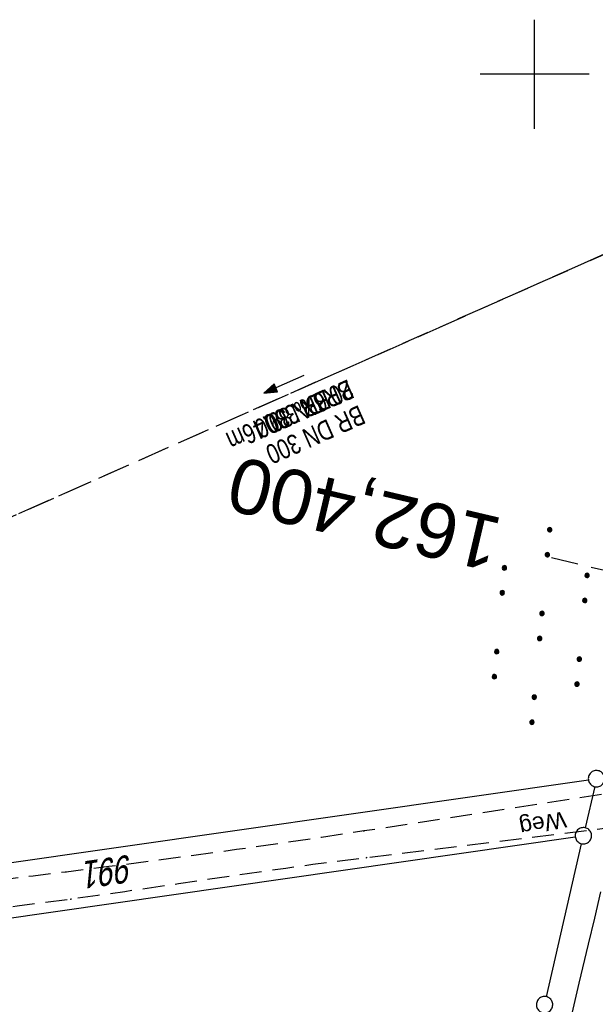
# Model space of a CAD drawing. Extents: x 510946 to 511423, y 462842 to 463807.
# Tile 10 of 33: x 511053 to 511106, y 463115 to 463205. Entities that reach past the tile are written whole.
import ezdxf
from ezdxf.enums import TextEntityAlignment as Align

# ---------------------------------------------------------------- set-up
doc = ezdxf.new("R2010")
doc.units = 0
doc.header["$LTSCALE"] = 10
doc.header["$MEASUREMENT"] = 0
for name, pattern in [('LT00', [0]), ('LT11', [0.3, 0.2, -0.1]), ('LT12', [0.4, 0.3, -0.1]), ('LT17', [0.15, 0.1, -0.05]), ('STRICHLINIE2', [0.375, 0.25, -0.125])]:
    doc.linetypes.add(name, pattern=pattern)
doc.layers.get('0').update_dxf_attribs({"linetype": 'LT00'})
for name, color, linetype in [('--EK_Halt-Pfeil', 4, 'LT00'), ('--EK_Haltung', 7, 'STRICHLINIE2'), ('--EK_Haltung-Text', 140, 'LT00'), ('--EK_ST-93-1', 30, 'LT17'), ('--EL_Halt-Pfeil', 4, 'LT00'), ('--EL_Haltung', 182, 'STRICHLINIE2'), ('--EL_Haltung-Text', 182, 'LT00'), ('DFK_FLUR_NR', 250, 'LT00'), ('DFK_GZPKT', 250, 'LT00'), ('DFK_KATASTER', 250, 'LT00'), ('DFK_NUTZUNG', 250, 'LT00'), ('DL', 182, 'LT12'), ('DL_PFEIL', 201, 'LT00'), ('DL_TEXT', 182, 'LT00'), ('FELDWEG_TEXT', 1, 'Continuous'), ('V105_AFBR_BAB', 250, 'LT00'), ('V105_FELDWEG', 250, 'LT11'), ('V105_RASTER', 250, 'LT00')]:
    doc.layers.add(name, color=color, linetype=linetype)
doc.styles.add('Beschrift', font='ARIAL.TTF')
doc.styles.add('Haltungsbeschriftung', font='ARIAL.TTF', dxfattribs={"width": 0.75})
doc.styles.get("Standard").update_dxf_attribs({"font": 'ARIAL.TTF'})

# ---------------------------------------------------------------- blocks, each defined once
blk = doc.blocks.new('SYMB7010')
at = {"color": 0, "linetype": 'ByBlock'}
for points in [[(-0.031408, 0.499213), (-0.093728, 0.49134), (-0.15457, 0.475719), (-0.212975, 0.452595), (-0.268021, 0.422333), (-0.31884, 0.385411), (-0.36463, 0.342411), (-0.40467, 0.29401), (-0.438329, 0.240973), (-0.465074, 0.184136), (-0.484486, 0.124395), (-0.496256, 0.062692), (-0.5002, 0)], [(-0.5002, 0), (-0.496256, -0.062692), (-0.484486, -0.124395), (-0.465075, -0.184136), (-0.438329, -0.240973), (-0.404671, -0.29401), (-0.36463, -0.342411), (-0.31884, -0.385411), (-0.268021, -0.422333), (-0.212975, -0.452595), (-0.154571, -0.475719), (-0.093728, -0.49134), (-0.031408, -0.499213), (0.031408, -0.499213)], [(0.5002, 0), (0.496256, 0.062692), (0.484485, 0.124395), (0.465074, 0.184136), (0.438329, 0.240973), (0.40467, 0.29401), (0.36463, 0.342411), (0.31884, 0.385411), (0.268021, 0.422333), (0.212975, 0.452595), (0.15457, 0.475719), (0.093728, 0.49134), (0.031408, 0.499213), (-0.031408, 0.499213)], [(0.031408, -0.499213), (0.093728, -0.491341), (0.15457, -0.475719), (0.212975, -0.452595), (0.268021, -0.422333), (0.31884, -0.385411), (0.36463, -0.342411), (0.404671, -0.294011), (0.438329, -0.240974), (0.465075, -0.184136), (0.484486, -0.124395), (0.496256, -0.062692), (0.500201, 0)]]:
    blk.add_lwpolyline(points, dxfattribs=at)
blk = doc.blocks.new('SYMB7110')
at = {"color": 0, "linetype": 'ByBlock'}
for p, q in [((-0.515, 0.392919), (-0.515, 0.367081)), ((-0.51, 0.362895), (-0.51, 0.397105)), ((-0.505, 0.399164), (-0.505, 0.360836)), ((-0.5, 0.360204), (-0.5, 0.399796)), ((-0.495, 0.399164), (-0.495, 0.360836)), ((-0.49, 0.362895), (-0.49, 0.397105)), ((-0.485, 0.392919), (-0.485, 0.367081)), ((-0.48, 0.379874), (-0.48, 0.380145)), ((-0.285, 0.392919), (-0.285, 0.367081)), ((-0.28, 0.362895), (-0.28, 0.397105)), ((-0.275, 0.399164), (-0.275, 0.360836)), ((-0.27, 0.360204), (-0.27, 0.399796)), ((-0.265, 0.399164), (-0.265, 0.360836)), ((-0.26, 0.362895), (-0.26, 0.397105)), ((-0.255, 0.392919), (-0.255, 0.367081)), ((-0.25, 0.379874), (-0.25, 0.380146)), ((0.255, 0.392919), (0.255, 0.367081)), ((0.26, 0.362895), (0.26, 0.397105)), ((0.265, 0.399164), (0.265, 0.360836)), ((0.27, 0.360204), (0.27, 0.399796)), ((0.275, 0.399164), (0.275, 0.360836)), ((0.28, 0.362895), (0.28, 0.397105)), ((0.285, 0.392919), (0.285, 0.367081)), ((0.29, 0.379874), (0.29, 0.380145)), ((0.485, 0.392919), (0.485, 0.367081)), ((0.49, 0.362895), (0.49, 0.397105)), ((0.495, 0.399164), (0.495, 0.360836)), ((0.5, 0.360204), (0.5, 0.399796)), ((0.505, 0.399164), (0.505, 0.360836)), ((0.51, 0.362895), (0.51, 0.397105)), ((0.515, 0.392919), (0.515, 0.367081)), ((0.52, 0.379874), (0.52, 0.380146)), ((-0.9, 0.012919), (-0.9, -0.012919)), ((-0.895, -0.017106), (-0.895, 0.017105)), ((-0.89, 0.019164), (-0.89, -0.019164)), ((-0.885, -0.019797), (-0.885, 0.019796)), ((-0.88, 0.019164), (-0.88, -0.019164)), ((-0.875, -0.017106), (-0.875, 0.017105)), ((-0.87, 0.012919), (-0.87, -0.012919)), ((-0.865, -0.000126), (-0.865, 0.000145)), ((-0.67, 0.012919), (-0.67, -0.012919)), ((-0.665, -0.017106), (-0.665, 0.017105)), ((-0.66, 0.019164), (-0.66, -0.019164)), ((-0.655, -0.019797), (-0.655, 0.019796)), ((-0.65, 0.019164), (-0.65, -0.019164)), ((-0.645, -0.017106), (-0.645, 0.017105)), ((-0.64, 0.012919), (-0.64, -0.012919)), ((-0.635, -0.000126), (-0.635, 0.000145)), ((-0.13, 0.012919), (-0.13, -0.012919)), ((-0.125, -0.017105), (-0.125, 0.017105)), ((-0.12, 0.019164), (-0.12, -0.019164)), ((-0.115, -0.019796), (-0.115, 0.019796)), ((-0.11, 0.019164), (-0.11, -0.019164)), ((-0.105, -0.017105), (-0.105, 0.017105)), ((-0.1, 0.012919), (-0.1, -0.012919)), ((-0.095, -0.000126), (-0.095, 0.000146)), ((0.1, 0.012919), (0.1, -0.012919)), ((0.105, -0.017105), (0.105, 0.017105)), ((0.11, 0.019164), (0.11, -0.019164)), ((0.115, -0.019796), (0.115, 0.019796)), ((0.12, 0.019164), (0.12, -0.019164)), ((0.125, -0.017105), (0.125, 0.017105)), ((0.13, 0.012919), (0.13, -0.012919)), ((0.135, -0.000126), (0.135, 0.000146)), ((0.64, 0.012919), (0.64, -0.012919)), ((0.645, -0.017105), (0.645, 0.017105)), ((0.65, 0.019164), (0.65, -0.019164)), ((0.655, -0.019796), (0.655, 0.019796)), ((0.66, 0.019164), (0.66, -0.019164)), ((0.665, -0.017105), (0.665, 0.017105)), ((0.67, 0.012919), (0.67, -0.012919)), ((0.675, -0.000126), (0.675, 0.000146)), ((0.87, 0.012919), (0.87, -0.012919)), ((0.875, -0.017105), (0.875, 0.017105)), ((0.88, 0.019164), (0.88, -0.019164)), ((0.885, -0.019796), (0.885, 0.019796)), ((0.89, 0.019164), (0.89, -0.019164)), ((0.895, -0.017105), (0.895, 0.017105)), ((0.9, 0.012919), (0.9, -0.012919)), ((0.905, -0.000126), (0.905, 0.000146)), ((-0.5, -0.399796), (-0.5, -0.360204)), ((-0.27, -0.399796), (-0.27, -0.360204)), ((0.27, -0.399796), (0.27, -0.360204)), ((0.5, -0.399796), (0.5, -0.360204)), ((-0.515, -0.367081), (-0.515, -0.392919)), ((-0.51, -0.397105), (-0.51, -0.362895)), ((-0.505, -0.360836), (-0.505, -0.399164)), ((-0.495, -0.360836), (-0.495, -0.399164)), ((-0.49, -0.397106), (-0.49, -0.362895)), ((-0.485, -0.367081), (-0.485, -0.392919)), ((-0.48, -0.380126), (-0.48, -0.379855)), ((-0.285, -0.367081), (-0.285, -0.392919)), ((-0.28, -0.397105), (-0.28, -0.362895)), ((-0.275, -0.360836), (-0.275, -0.399164)), ((-0.265, -0.360836), (-0.265, -0.399164)), ((-0.26, -0.397105), (-0.26, -0.362895)), ((-0.255, -0.367081), (-0.255, -0.392919)), ((-0.25, -0.380126), (-0.25, -0.379855)), ((0.255, -0.367081), (0.255, -0.392919)), ((0.26, -0.397105), (0.26, -0.362895)), ((0.265, -0.360836), (0.265, -0.399164)), ((0.275, -0.360836), (0.275, -0.399164)), ((0.28, -0.397105), (0.28, -0.362895)), ((0.285, -0.367081), (0.285, -0.392919)), ((0.29, -0.380126), (0.29, -0.379855)), ((0.485, -0.367081), (0.485, -0.392919)), ((0.49, -0.397105), (0.49, -0.362895)), ((0.495, -0.360836), (0.495, -0.399164)), ((0.505, -0.360836), (0.505, -0.399164)), ((0.51, -0.397105), (0.51, -0.362895)), ((0.515, -0.367081), (0.515, -0.392919)), ((0.52, -0.380126), (0.52, -0.379855))]:
    blk.add_line(p, q, dxfattribs=at)
for points in [[(-0.48, 0.38), (-0.481981, 0.388678), (-0.48753, 0.395637), (-0.49555, 0.399499), (-0.50445, 0.399499), (-0.51247, 0.395637), (-0.518019, 0.388678), (-0.52, 0.38), (-0.518019, 0.371322), (-0.51247, 0.364363), (-0.50445, 0.360501), (-0.49555, 0.360501), (-0.48753, 0.364363), (-0.481981, 0.371322), (-0.48, 0.38)], [(-0.25, 0.38), (-0.251981, 0.388678), (-0.25753, 0.395637), (-0.26555, 0.399499), (-0.27445, 0.399499), (-0.28247, 0.395637), (-0.288019, 0.388678), (-0.29, 0.38), (-0.288019, 0.371322), (-0.28247, 0.364363), (-0.27445, 0.360501), (-0.26555, 0.360501), (-0.25753, 0.364363), (-0.251981, 0.371322), (-0.25, 0.38)], [(0.29, 0.38), (0.288019, 0.388678), (0.28247, 0.395637), (0.27445, 0.399499), (0.26555, 0.399499), (0.25753, 0.395637), (0.251981, 0.388678), (0.25, 0.38), (0.251981, 0.371322), (0.25753, 0.364363), (0.26555, 0.360501), (0.27445, 0.360501), (0.28247, 0.364363), (0.288019, 0.371322), (0.29, 0.38)], [(0.52, 0.38), (0.518019, 0.388678), (0.51247, 0.395637), (0.50445, 0.399499), (0.495549, 0.399499), (0.48753, 0.395637), (0.481981, 0.388678), (0.48, 0.38), (0.481981, 0.371322), (0.48753, 0.364363), (0.495549, 0.360501), (0.50445, 0.360501), (0.51247, 0.364363), (0.518019, 0.371322), (0.52, 0.38)], [(-0.865, 0), (-0.866981, 0.008678), (-0.87253, 0.015637), (-0.88055, 0.019498), (-0.88945, 0.019498), (-0.89747, 0.015637), (-0.903019, 0.008678), (-0.905, 0)], [(-0.905, 0), (-0.903019, -0.008678), (-0.89747, -0.015637), (-0.88945, -0.019499), (-0.88055, -0.019499), (-0.87253, -0.015637), (-0.866981, -0.008678), (-0.865, 0)], [(-0.635, 0), (-0.636981, 0.008678), (-0.64253, 0.015637), (-0.65055, 0.019498), (-0.65945, 0.019498), (-0.66747, 0.015637), (-0.673019, 0.008678), (-0.675, 0)], [(-0.675, 0), (-0.673019, -0.008678), (-0.66747, -0.015637), (-0.65945, -0.019499), (-0.65055, -0.019499), (-0.64253, -0.015637), (-0.636981, -0.008678), (-0.635, 0)], [(-0.095, 0), (-0.096981, 0.008678), (-0.10253, 0.015637), (-0.11055, 0.019499), (-0.11945, 0.019499), (-0.12747, 0.015637), (-0.133019, 0.008678), (-0.135, 0)], [(-0.135, 0), (-0.133019, -0.008678), (-0.12747, -0.015637), (-0.11945, -0.019499), (-0.11055, -0.019499), (-0.10253, -0.015637), (-0.096981, -0.008678), (-0.095, 0)], [(0.135, 0), (0.133019, 0.008678), (0.12747, 0.015637), (0.11945, 0.019499), (0.11055, 0.019499), (0.10253, 0.015637), (0.096981, 0.008678), (0.095, 0)], [(0.095, 0), (0.096981, -0.008678), (0.10253, -0.015637), (0.11055, -0.019499), (0.11945, -0.019499), (0.12747, -0.015637), (0.133019, -0.008678), (0.135, 0)], [(0.675, 0), (0.673019, 0.008678), (0.66747, 0.015637), (0.65945, 0.019499), (0.65055, 0.019499), (0.64253, 0.015637), (0.636981, 0.008678), (0.635, 0)], [(0.635, 0), (0.636981, -0.008678), (0.64253, -0.015637), (0.65055, -0.019499), (0.65945, -0.019499), (0.66747, -0.015637), (0.673019, -0.008678), (0.675, 0)], [(0.905, 0), (0.903019, 0.008678), (0.89747, 0.015637), (0.88945, 0.019499), (0.88055, 0.019499), (0.87253, 0.015637), (0.866981, 0.008678), (0.865, 0)], [(0.865, 0), (0.866981, -0.008678), (0.87253, -0.015637), (0.88055, -0.019499), (0.88945, -0.019499), (0.89747, -0.015637), (0.903019, -0.008678), (0.905, 0)], [(-0.48, -0.38), (-0.481981, -0.371322), (-0.48753, -0.364363), (-0.49555, -0.360501), (-0.50445, -0.360501), (-0.51247, -0.364363), (-0.518019, -0.371322), (-0.52, -0.38), (-0.518019, -0.388678), (-0.51247, -0.395637), (-0.50445, -0.399499), (-0.49555, -0.399499), (-0.48753, -0.395637), (-0.481981, -0.388678), (-0.48, -0.38)], [(-0.25, -0.38), (-0.251981, -0.371322), (-0.25753, -0.364363), (-0.26555, -0.360501), (-0.27445, -0.360501), (-0.28247, -0.364363), (-0.288019, -0.371322), (-0.29, -0.38), (-0.288019, -0.388678), (-0.28247, -0.395637), (-0.27445, -0.399499), (-0.26555, -0.399499), (-0.25753, -0.395637), (-0.251981, -0.388678), (-0.25, -0.38)], [(0.29, -0.38), (0.288019, -0.371322), (0.28247, -0.364363), (0.27445, -0.360501), (0.26555, -0.360501), (0.25753, -0.364363), (0.251981, -0.371322), (0.25, -0.38), (0.251981, -0.388678), (0.25753, -0.395637), (0.26555, -0.399499), (0.27445, -0.399499), (0.28247, -0.395637), (0.288019, -0.388678), (0.29, -0.38)], [(0.52, -0.38), (0.518019, -0.371322), (0.51247, -0.364363), (0.50445, -0.360501), (0.495549, -0.360501), (0.48753, -0.364363), (0.481981, -0.371322), (0.48, -0.38), (0.481981, -0.388678), (0.48753, -0.395637), (0.495549, -0.399499), (0.50445, -0.399499), (0.51247, -0.395637), (0.518019, -0.388678), (0.52, -0.38)]]:
    blk.add_lwpolyline(points, dxfattribs=at)
blk = doc.blocks.new('SYMB0011')
at = {"color": 0, "linetype": 'ByBlock'}
for p, q in [((0.5, 0), (-0.5, 0)), ((0, 0.5), (0, -0.5))]:
    blk.add_line(p, q, dxfattribs=at)
blk = doc.blocks.new('SYMB0070')
at = {"color": 0, "linetype": 'ByBlock'}
for p, q in [((-0.5, 0), (0.2, 0)), ((0.5, 0), (0.2, 0.1)), ((0.2, 0.1), (0.2, 0)), ((0.468, 0), (0.21, 0.086)), ((0.21, 0.086), (0.21, -0.086)), ((0.21, -0.086), (0.468, 0)), ((0.22, -0.072), (0.437, 0)), ((0.23, -0.058), (0.405, 0)), ((0.24, -0.045), (0.374, 0)), ((0.342, 0), (0.25, 0.031)), ((0.25, 0.031), (0.25, -0.031)), ((0.25, -0.031), (0.342, 0)), ((0.26, -0.017), (0.31, 0)), ((0.27, -0.003), (0.279, 0))]:
    blk.add_line(p, q, dxfattribs=at)
for points in [[(0.2, 0), (0.2, -0.1), (0.5, 0)], [(0.437, 0), (0.22, 0.072), (0.22, -0.072)], [(0.405, 0), (0.23, 0.058), (0.23, -0.058)], [(0.374, 0), (0.24, 0.045), (0.24, -0.045)], [(0.31, 0), (0.26, 0.017), (0.26, -0.017)], [(0.279, 0), (0.27, 0.003), (0.27, -0.003)]]:
    blk.add_lwpolyline(points, dxfattribs=at)

msp = doc.modelspace()

# ---------------------------------------------------------------- linework, layer by layer
at = {"layer": '--EK_Haltung'}
msp.add_line((511117.632, 463188.49), (511037.212, 463152.866), dxfattribs=at)
at = {"layer": '--EK_ST-93-1', "ltscale": 2.5}
msp.add_line((511140.465, 463146.496), (511101.537, 463155.7), dxfattribs=at)
at = {"layer": '--EL_Haltung'}
msp.add_line((511117.632, 463188.49), (511037.212, 463152.866), dxfattribs=at)
at = {"layer": 'DFK_KATASTER'}
for p, q in [((510998.753, 463120.156), (511104.928, 463135.373)), ((511105.503, 463134.749), (511104.638, 463130.98)), ((511048.783, 463122.276), (511103.728, 463130.143)), ((511101.078, 463115.51), (511104.302, 463129.519))]:
    msp.add_line(p, q, dxfattribs=at)
at = {"layer": 'DL'}
msp.add_line((511117.632, 463188.49), (511037.212, 463152.866), dxfattribs=at)
at = {"layer": 'V105_AFBR_BAB'}
msp.add_lwpolyline([(511106.038, 463125.104), (511105.471, 463122.717), (511104.903, 463120.33), (511104.057, 463116.753), (511103.216, 463113.174)], dxfattribs=at)
at = {"layer": 'V105_FELDWEG', "flags": 128}
for points in [[(511108.504, 463135.739), (511108.077, 463135.217), (511107.579, 463134.761), (511107.022, 463134.381), (511106.416, 463134.085), (511084.375, 463130.687), (511080.481, 463130.098), (511076.584, 463129.529), (511072.684, 463128.979), (511068.782, 463128.446), (511064.878, 463127.928), (511060.972, 463127.423), (511057.064, 463126.93), (511054.039, 463126.554), (511051.014, 463126.181), (511047.989, 463125.808), (511044.964, 463125.432), (511041.94, 463125.051), (511038.917, 463124.661), (511035.896, 463124.261), (511032.876, 463123.847), (511029.859, 463123.417), (511027.277, 463123.033), (511024.696, 463122.639), (511022.116, 463122.236), (511019.538, 463121.827), (511016.959, 463121.414), (511014.381, 463121.001), (511011.803, 463120.59), (511009.223, 463120.184), (511006.643, 463119.785), (511004.061, 463119.396), (511000.831, 463118.927), (510997.599, 463118.475), (510994.365, 463118.038), (510992.741, 463117.824)], [(511107.158, 463129.881), (511107.064, 463130.189), (511106.908, 463130.471), (511106.697, 463130.714), (511106.44, 463130.909), (511084.612, 463128.24), (511082.144, 463127.929), (511079.677, 463127.603), (511077.213, 463127.265), (511074.749, 463126.916), (511072.287, 463126.561), (511069.825, 463126.201), (511067.363, 463125.84), (511064.901, 463125.481), (511062.438, 463125.126), (511059.974, 463124.778), (511057.509, 463124.44), (511055.048, 463124.115), (511052.586, 463123.8), (511050.123, 463123.493), (511047.659, 463123.19), (511045.195, 463122.89), (511042.731, 463122.589), (511040.267, 463122.286), (511037.805, 463121.976), (511035.343, 463121.659), (511032.883, 463121.331), (511030.425, 463120.99), (511027.802, 463120.608), (511025.182, 463120.212), (511022.563, 463119.803), (511019.945, 463119.386), (511017.328, 463118.964), (511014.712, 463118.54), (511012.095, 463118.116), (511009.478, 463117.697), (511006.859, 463117.285), (511004.239, 463116.883), (511001.438, 463116.469), (510998.634, 463116.069), (510995.829, 463115.68), (510993.022, 463115.301), (510992.167, 463115.188)]]:
    msp.add_lwpolyline(points, dxfattribs=at)
at = {"layer": 'V105_RASTER'}
for p, q in [((511100, 463195), (511100, 463205)), ((511105, 463200), (511095, 463200))]:
    msp.add_line(p, q, dxfattribs=at)

# ---------------------------------------------------------------- block references
at = {"layer": '--EK_Halt-Pfeil', "xscale": 3.999999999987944, "yscale": 4, "zscale": 4, "rotation": 203.8921099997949}
msp.add_blockref('SYMB0070', (511077.017, 463171.592), dxfattribs=at)
at = {"layer": '--EL_Halt-Pfeil', "xscale": 3.999999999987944, "yscale": 4, "zscale": 4, "rotation": 203.8921099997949}
msp.add_blockref('SYMB0070', (511077.017, 463171.592), dxfattribs=at)
at = {"layer": 'DFK_GZPKT', "xscale": 1.500000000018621, "yscale": 1.5, "zscale": 1.5, "rotation": 264.7377099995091}
for p in [(511105.67, 463135.48), (511104.47, 463130.25), (511100.91, 463114.78)]:
    msp.add_blockref('SYMB7010', p, dxfattribs=at)
at = {"layer": 'DFK_NUTZUNG', "xscale": 10.00000000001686, "yscale": 10, "zscale": 10, "rotation": 264.7377100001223}
msp.add_blockref('SYMB7110', (511100.563, 463149.465), dxfattribs=at)
at = {"layer": 'DL_PFEIL', "xscale": 3.999999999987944, "yscale": 4, "zscale": 4, "rotation": 203.8921099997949}
msp.add_blockref('SYMB0070', (511077.017, 463171.592), dxfattribs=at)
at = {"layer": 'V105_FELDWEG', "xscale": 0.09999999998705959, "yscale": 0.09999999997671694, "zscale": 0.1, "rotation": 257.7114000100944}
for p in [(511084.375, 463130.687), (511084.612, 463128.24), (511057.064, 463126.93), (511057.509, 463124.44)]:
    msp.add_blockref('SYMB0011', p, dxfattribs=at)

# ---------------------------------------------------------------- texts
at = {"layer": '--EK_Haltung-Text', "style": 'Haltungsbeschriftung', "width": 0.75}
for s, p in [('20.6‰ 89.46m', (511082.876, 463172.082)), ('BR DN 300', (511083.913, 463169.741))]:
    msp.add_text(s, height=1.8, rotation=-156.1079, dxfattribs=at).set_placement(p)
at = {"layer": '--EK_ST-93-1', "style": 'Beschrift'}
msp.add_text('162,400', height=5, rotation=-193.2193, dxfattribs=at).set_placement((511096.671, 463156.847), align=Align.MIDDLE_LEFT)
at = {"layer": '--EL_Haltung-Text', "style": 'Haltungsbeschriftung', "width": 0.75}
msp.add_text('BR DN 300', height=1.8, rotation=-156.1079, dxfattribs=at).set_placement((511082.876, 463172.082))
at = {"layer": 'DFK_FLUR_NR', "oblique": 13.754, "width": 0.75}
msp.add_text('991', height=2.5, rotation=188.13102, dxfattribs=at).set_placement((511063.032, 463128.532))
at = {"layer": 'DL_TEXT', "style": 'Haltungsbeschriftung', "width": 0.75}
msp.add_text('BR 300', height=1.8, rotation=-156.1079, dxfattribs=at).set_placement((511080.755, 463171.169))
at = {"layer": 'FELDWEG_TEXT', "insert": (511102.639, 463132.955), "char_height": 1.5, "attachment_point": 7, "rotation": 191.14739, "style": 'Beschrift'}
msp.add_mtext('Weg', dxfattribs=at)

doc.saveas('drawing.dxf')
